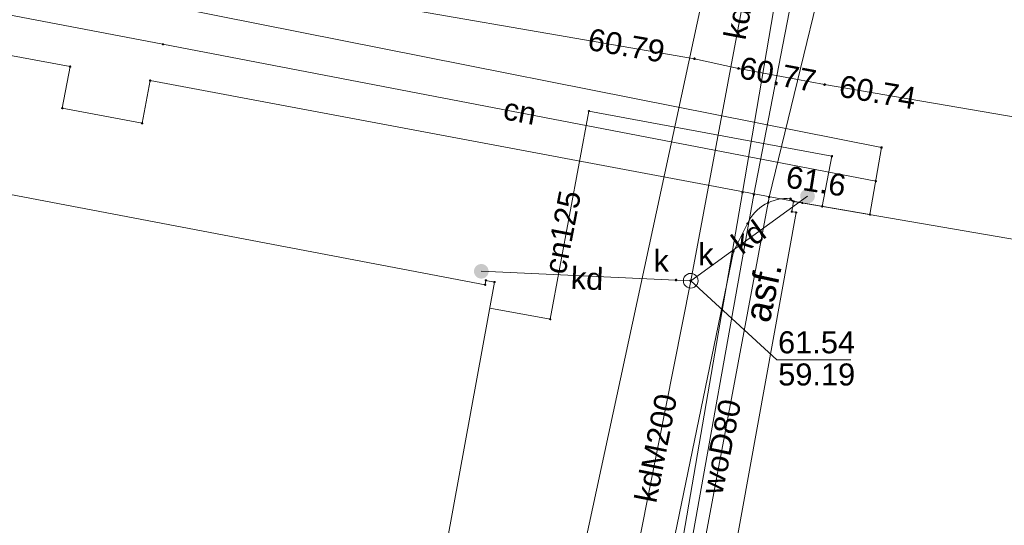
# Paper-space layout 'A-01 PLAN SYTUACYJNY' of a CAD drawing. Header units: millimetres. Extents: x 0 to 900, y 0 to 750.
# Tile 64 of 105: x 545 to 612, y 433 to 467. Entities that reach past the tile are written whole.
import ezdxf
from ezdxf.xclip import XClip

# ---------------------------------------------------------------- set-up
doc = ezdxf.new("R2010")
doc.units = ezdxf.units.MM
doc.header["$MEASUREMENT"] = 0
doc.header["$XCLIPFRAME"] = 0
doc.layers.add('A_mapa_Nr_pióra__2', color=8, linetype='Continuous', lineweight=13)
doc.layers.add('A_podrys', color=7, linetype='Continuous')
doc.styles.add('STYL_AUTOMATYCZNY_1', font='arial.ttf')

# ---------------------------------------------------------------- blocks, each defined once
blk = doc.blocks.new('Rysunek_3_3', base_point=(-1239.757, 488.381))
at = {"layer": 'A_mapa_Nr_pióra__2', "linetype": 'Continuous', "lineweight": 13}
for points in [[(590.807, 464.735), (590.81, 464.712), (590.819, 464.69), (590.834, 464.672), (590.852, 464.658), (590.874, 464.649), (590.897, 464.645), (590.92, 464.649), (590.942, 464.658), (590.961, 464.672), (590.975, 464.69), (590.984, 464.712), (590.987, 464.735), (590.984, 464.759), (590.975, 464.78), (590.961, 464.799), (590.942, 464.813), (590.92, 464.822), (590.897, 464.825), (590.874, 464.822), (590.852, 464.813), (590.834, 464.799), (590.819, 464.78), (590.81, 464.759)], [(593.807, 464.075), (593.81, 464.052), (593.819, 464.03), (593.834, 464.012), (593.852, 463.998), (593.874, 463.989), (593.897, 463.985), (593.92, 463.989), (593.942, 463.998), (593.961, 464.012), (593.975, 464.03), (593.984, 464.052), (593.987, 464.075), (593.984, 464.099), (593.975, 464.12), (593.961, 464.139), (593.942, 464.153), (593.92, 464.162), (593.897, 464.165), (593.874, 464.162), (593.852, 464.153), (593.834, 464.139), (593.819, 464.12), (593.81, 464.099)], [(599.667, 462.975), (599.67, 462.952), (599.679, 462.93), (599.694, 462.912), (599.712, 462.898), (599.734, 462.889), (599.757, 462.885), (599.78, 462.889), (599.802, 462.898), (599.821, 462.912), (599.835, 462.93), (599.844, 462.952), (599.847, 462.975), (599.844, 462.999), (599.835, 463.02), (599.821, 463.039), (599.802, 463.053), (599.78, 463.062), (599.757, 463.065), (599.734, 463.062), (599.712, 463.053), (599.694, 463.039), (599.679, 463.02), (599.67, 462.999)], [(598.097, 455.375), (598.114, 455.246), (598.164, 455.125), (598.244, 455.022), (598.347, 454.942), (598.468, 454.893), (598.597, 454.875), (598.727, 454.893), (598.847, 454.942), (598.951, 455.022), (599.03, 455.125), (599.08, 455.246), (599.097, 455.375), (599.08, 455.505), (599.03, 455.625), (598.951, 455.729), (598.847, 455.808), (598.727, 455.858), (598.597, 455.875), (598.468, 455.858), (598.347, 455.808), (598.244, 455.729), (598.164, 455.625), (598.114, 455.505)], [(597.347, 455.195), (597.35, 455.172), (597.359, 455.15), (597.374, 455.132), (597.392, 455.118), (597.414, 455.109), (597.437, 455.105), (597.46, 455.109), (597.482, 455.118), (597.501, 455.132), (597.515, 455.15), (597.524, 455.172), (597.527, 455.195), (597.524, 455.219), (597.515, 455.24), (597.501, 455.259), (597.482, 455.273), (597.46, 455.282), (597.437, 455.285), (597.414, 455.282), (597.392, 455.273), (597.374, 455.259), (597.359, 455.24), (597.35, 455.219)], [(575.877, 450.255), (575.894, 450.126), (575.944, 450.005), (576.024, 449.902), (576.127, 449.822), (576.248, 449.773), (576.377, 449.755), (576.507, 449.773), (576.627, 449.822), (576.731, 449.902), (576.81, 450.005), (576.86, 450.126), (576.877, 450.255), (576.86, 450.385), (576.81, 450.505), (576.731, 450.609), (576.627, 450.688), (576.507, 450.738), (576.377, 450.755), (576.248, 450.738), (576.127, 450.688), (576.024, 450.609), (575.944, 450.505), (575.894, 450.385)], [(589.549, 449.66), (589.552, 449.637), (589.561, 449.615), (589.575, 449.597), (589.594, 449.582), (589.615, 449.573), (589.639, 449.57), (589.662, 449.573), (589.684, 449.582), (589.702, 449.597), (589.717, 449.615), (589.726, 449.637), (589.729, 449.66), (589.726, 449.684), (589.717, 449.705), (589.702, 449.724), (589.684, 449.738), (589.662, 449.747), (589.639, 449.75), (589.615, 449.747), (589.594, 449.738), (589.575, 449.724), (589.561, 449.705), (589.552, 449.684)], [(590.547, 449.615), (590.55, 449.592), (590.559, 449.57), (590.574, 449.552), (590.592, 449.538), (590.614, 449.529), (590.637, 449.525), (590.66, 449.529), (590.682, 449.538), (590.701, 449.552), (590.715, 449.57), (590.724, 449.592), (590.727, 449.615), (590.724, 449.639), (590.715, 449.66), (590.701, 449.679), (590.682, 449.693), (590.66, 449.702), (590.637, 449.705), (590.614, 449.702), (590.592, 449.693), (590.574, 449.679), (590.559, 449.66), (590.55, 449.639)]]:
    blk.add_hatch(color=8, dxfattribs=at).paths.add_polyline_path(points)
at = {"layer": 'A_mapa_Nr_pióra__2', "color": 8, "linetype": 'Continuous', "lineweight": 13, "ltscale": 0.2, "flags": 128}
for points in [[(663.67, 480.654), (644.953, 484.431), (604.679, 491.355), (601.544, 478.161), (595.977, 455.301)], [(580.779, 487.137), (598.906, 483.465), (594.158, 455.614), (589.563, 428.843), (589.415, 425.213), (591.637, 421.764), (628.887, 415.205), (624.118, 389.02)], [(623.167, 389.716), (628.438, 416.705), (591.886, 423.141), (590.99, 424.928), (590.153, 428.737), (594.946, 455.478), (599.88, 481.047)], [(574.197, 388.861), (574.417, 389.835), (593.53, 478.552)], [(518.8, 477.503), (519.517, 477.015), (520.117, 476.915), (528.017, 475.655), (543.077, 473.255), (547.977, 475.095), (558.097, 473.135), (562.777, 469.615), (590.897, 464.735), (593.897, 464.075), (599.757, 462.975), (635.277, 456.895), (638.697, 456.575), (638.557, 455.775), (636.597, 444.755), (636.317, 443.195), (637.137, 442.895)], [(594.897, 472.315), (590.637, 449.615)], [(603.242, 456.405), (554.698, 465.721), (526.2, 471.169)], [(599.757, 462.975), (593.897, 464.075)], [(576.95, 447.754), (581.075, 446.988), (583.709, 461.175), (600.257, 458.096), (599.591, 454.679)], [(590.637, 449.615), (598.597, 455.375)], [(594.492, 383.727), (594.777, 384.995), (600.887, 410.765), (587.977, 413.755), (589.587, 421.09), (595.977, 455.301)], [(576.377, 450.255), (589.637, 449.655), (590.637, 449.615)], [(586.077, 426.615), (590.637, 449.615)], [(590.637, 449.615), (596.511, 444.22), (601.551, 444.22)]]:
    blk.add_lwpolyline(points, dxfattribs=at)
for points in [[(526.632, 473.951), (550.172, 469.286), (550.91, 473.014), (556.294, 471.886), (555.567, 468.217), (603.635, 458.692), (602.849, 454.119), (598.237, 454.912), (553.835, 463.244), (553.281, 460.336), (547.839, 461.372), (548.377, 464.201), (525.767, 468.387)], [(577.275, 449.527), (576.687, 449.637), (576.631, 449.341), (535.335, 457.199), (535.771, 459.559), (529.479, 460.725), (529.343, 459.997), (493.967, 466.553), (494.021, 466.849), (493.431, 466.957), (487.411, 434.353), (487.903, 434.263), (487.957, 434.555), (558.212, 421.285), (558.337, 421.255), (569.857, 419.075), (571.637, 418.715)], [(554.653, 465.705), (554.653, 465.737), (554.682, 465.766), (554.713, 465.766), (554.743, 465.737), (554.743, 465.705), (554.713, 465.676), (554.682, 465.676)], [(590.852, 464.72), (590.852, 464.751), (590.881, 464.78), (590.913, 464.78), (590.942, 464.751), (590.942, 464.72), (590.913, 464.69), (590.881, 464.69)], [(548.332, 464.185), (548.332, 464.217), (548.361, 464.246), (548.393, 464.246), (548.422, 464.217), (548.422, 464.185), (548.393, 464.156), (548.361, 464.156)], [(593.852, 464.06), (593.852, 464.091), (593.881, 464.12), (593.913, 464.12), (593.942, 464.091), (593.942, 464.06), (593.913, 464.03), (593.881, 464.03)], [(553.79, 463.228), (553.79, 463.26), (553.819, 463.289), (553.851, 463.289), (553.88, 463.26), (553.88, 463.228), (553.851, 463.199), (553.819, 463.199)], [(599.712, 462.96), (599.712, 462.991), (599.741, 463.02), (599.773, 463.02), (599.802, 462.991), (599.802, 462.96), (599.773, 462.93), (599.741, 462.93)], [(547.794, 461.356), (547.794, 461.388), (547.823, 461.417), (547.855, 461.417), (547.884, 461.388), (547.884, 461.356), (547.855, 461.327), (547.823, 461.327)], [(583.664, 461.16), (583.664, 461.191), (583.693, 461.22), (583.725, 461.22), (583.754, 461.191), (583.754, 461.16), (583.725, 461.13), (583.693, 461.13)], [(553.236, 460.32), (553.236, 460.352), (553.265, 460.381), (553.297, 460.381), (553.326, 460.352), (553.326, 460.32), (553.297, 460.291), (553.265, 460.291)], [(603.59, 458.676), (603.59, 458.708), (603.619, 458.737), (603.651, 458.737), (603.68, 458.708), (603.68, 458.676), (603.651, 458.647), (603.619, 458.647)], [(600.212, 458.08), (600.212, 458.112), (600.241, 458.141), (600.273, 458.141), (600.302, 458.112), (600.302, 458.08), (600.273, 458.051), (600.241, 458.051)], [(603.197, 456.39), (603.197, 456.421), (603.226, 456.45), (603.258, 456.45), (603.287, 456.421), (603.287, 456.39), (603.258, 456.36), (603.226, 456.36)], [(594.113, 455.598), (594.113, 455.63), (594.142, 455.659), (594.174, 455.659), (594.203, 455.63), (594.203, 455.598), (594.174, 455.569), (594.142, 455.569)], [(594.901, 455.462), (594.901, 455.494), (594.93, 455.523), (594.962, 455.523), (594.991, 455.494), (594.991, 455.462), (594.962, 455.433), (594.93, 455.433)], [(595.932, 455.285), (595.932, 455.317), (595.961, 455.346), (595.993, 455.346), (596.022, 455.317), (596.022, 455.285), (595.993, 455.256), (595.961, 455.256)], [(629.197, 418.804), (628.901, 418.86), (634.358, 448.135), (634.652, 448.079), (634.754, 448.631), (597.646, 455.014), (597.526, 454.324), (597.816, 454.27), (592.558, 425.174), (592.264, 425.228), (592.16, 424.656), (629.088, 418.216)], [(595.872, 454.92), (595.872, 454.951), (595.901, 454.98), (595.933, 454.98), (595.962, 454.951), (595.962, 454.92), (595.933, 454.89), (595.901, 454.89)], [(597.601, 454.998), (597.601, 455.03), (597.63, 455.059), (597.662, 455.059), (597.691, 455.03), (597.691, 454.998), (597.662, 454.969), (597.63, 454.969)], [(598.192, 454.896), (598.192, 454.928), (598.221, 454.957), (598.253, 454.957), (598.282, 454.928), (598.282, 454.896), (598.253, 454.867), (598.221, 454.867)], [(599.546, 454.663), (599.546, 454.695), (599.575, 454.724), (599.607, 454.724), (599.636, 454.695), (599.636, 454.663), (599.607, 454.634), (599.575, 454.634)], [(597.481, 454.308), (597.481, 454.34), (597.51, 454.369), (597.542, 454.369), (597.571, 454.34), (597.571, 454.308), (597.542, 454.279), (597.51, 454.279)], [(597.771, 454.254), (597.771, 454.286), (597.8, 454.315), (597.832, 454.315), (597.861, 454.286), (597.861, 454.254), (597.832, 454.225), (597.8, 454.225)], [(602.804, 454.103), (602.804, 454.135), (602.833, 454.164), (602.865, 454.164), (602.894, 454.135), (602.894, 454.103), (602.865, 454.074), (602.833, 454.074)], [(594.472, 453.5), (594.472, 453.531), (594.501, 453.56), (594.533, 453.56), (594.562, 453.531), (594.562, 453.5), (594.533, 453.47), (594.501, 453.47)], [(593.512, 451.6), (593.512, 451.631), (593.541, 451.66), (593.573, 451.66), (593.602, 451.631), (593.602, 451.6), (593.573, 451.57), (593.541, 451.57)], [(590.637, 450.115), (590.767, 450.098), (590.887, 450.048), (590.991, 449.969), (591.07, 449.865), (591.12, 449.745), (591.137, 449.615), (591.12, 449.486), (591.07, 449.365), (590.991, 449.262), (590.887, 449.182), (590.767, 449.133), (590.637, 449.115), (590.508, 449.133), (590.387, 449.182), (590.284, 449.262), (590.204, 449.365), (590.154, 449.486), (590.137, 449.615), (590.154, 449.745), (590.204, 449.865), (590.284, 449.969), (590.387, 450.048), (590.508, 450.098)], [(590.637, 450.115), (590.767, 450.098), (590.887, 450.048), (590.991, 449.969), (591.07, 449.865), (591.12, 449.745), (591.137, 449.615), (591.12, 449.486), (591.07, 449.365), (590.991, 449.262), (590.887, 449.182), (590.767, 449.133), (590.637, 449.115), (590.508, 449.133), (590.387, 449.182), (590.284, 449.262), (590.204, 449.365), (590.154, 449.486), (590.137, 449.615), (590.154, 449.745), (590.204, 449.865), (590.284, 449.969), (590.387, 450.048), (590.508, 450.098)], [(576.586, 449.325), (576.586, 449.357), (576.615, 449.386), (576.647, 449.386), (576.676, 449.357), (576.676, 449.325), (576.647, 449.296), (576.615, 449.296)], [(576.642, 449.621), (576.642, 449.653), (576.671, 449.682), (576.703, 449.682), (576.732, 449.653), (576.732, 449.621), (576.703, 449.592), (576.671, 449.592)], [(577.23, 449.511), (577.23, 449.543), (577.259, 449.572), (577.291, 449.572), (577.32, 449.543), (577.32, 449.511), (577.291, 449.482), (577.259, 449.482)], [(589.592, 449.64), (589.592, 449.671), (589.621, 449.7), (589.653, 449.7), (589.682, 449.671), (589.682, 449.64), (589.653, 449.61), (589.621, 449.61)], [(581.03, 446.972), (581.03, 447.004), (581.059, 447.033), (581.091, 447.033), (581.12, 447.004), (581.12, 446.972), (581.091, 446.943), (581.059, 446.943)]]:
    blk.add_lwpolyline(points, close=True, dxfattribs=at)
blk.add_lwpolyline([(597.646, 455.014), (597.437, 455.195, 0.322025), (594.517, 453.515), (593.557, 451.615), (588.237, 425.855)], format="xyb", dxfattribs=at)
at = {"layer": 'A_mapa_Nr_pióra__2', "color": 8, "linetype": 'Continuous', "lineweight": 13, "attachment_point": 7, "style": 'STYL_AUTOMATYCZNY_1'}
for s, insert, char_height, rotation in [('\\A1;{\\pql;\\fArial|b0|i0|c238|p0;\\W1.000000;kdM}', (594.379, 465.945), 1.5, 79.3712), ('\\A1;{\\pql;\\fArial|b0|i0|c238|p0;\\W1.000000;60.79}', (583.544, 465.334), 1.5, 350.15483), ('\\A1;{\\pql;\\fArial|b0|i0|c238|p0;\\W1.000000;60.77}', (593.851, 463.405), 1.5, 349.36854), ('\\A1;{\\pql;\\fArial|b0|i0|c238|p0;\\W1.000000;60.74}', (600.655, 462.145), 1.5, 350.28675), ('\\A1;{\\pql;\\fArial|b0|i0|c238|p0;\\W1.000000;cn}', (577.78, 460.613), 1.5, 349.137), ('\\A1;{\\pql;\\fArial|b0|i0|c238|p0;\\W1.000000;61.6}', (597.043, 455.957), 1.5, 350.95971), ('\\A1;{\\pql;\\fArial|b0|i0|c238|p0;\\W1.000000;cn125}', (582.117, 449.97), 1.5, 79.04594), ('\\A1;{\\pql;\\fArial|b0|i0|c238|p0;\\W1.000000;kd}', (594.13, 451.321), 1.5, 35.89018), ('\\A1;{\\pql;\\fArial|b0|i0|c238|p0;\\W1.000000;kd}', (582.443, 449.05), 1.5, 357.43025), ('\\A1;{\\pql;\\fArial|b0|i0|c238|p0;\\W1.000000;asf.}', (596.029, 446.666), 1.8, 77.76235), ('\\A1;{\\pql;\\fArial|b0|i0|c238|p0;\\W1.000000;kdM200}', (588.302, 434.407), 1.5, 78.78591), ('\\A1;{\\pql;\\fArial|b0|i0|c238|p0;\\W1.000000;woD80}', (592.797, 434.958), 1.5, 78.36626)]:
    blk.add_mtext(s, dxfattribs=dict(at, insert=insert, char_height=char_height, rotation=rotation))
at = {"layer": 'A_mapa_Nr_pióra__2', "color": 8, "linetype": 'Continuous', "lineweight": 13, "char_height": 1.5, "attachment_point": 7, "style": 'STYL_AUTOMATYCZNY_1'}
for s, insert in [('\\A1;{\\pql;\\fArial|b0|i0|c238|p0;\\W1.000000;k}', (591.151, 450.67)), ('\\A1;{\\pql;\\fArial|b0|i0|c238|p0;\\W1.000000;k}', (588.109, 450.224)), ('\\A1;{\\pql;\\fArial|b0|i0|c238|p0;\\W1.000000;61.54}', (596.589, 444.648)), ('\\A1;{\\pql;\\fArial|b0|i0|c238|p0;\\W1.000000;59.19}', (596.598, 442.458))]:
    blk.add_mtext(s, dxfattribs=dict(at, insert=insert))

psp = doc.layouts.new('A-01 PLAN SYTUACYJNY')

# ---------------------------------------------------------------- block references
at = {"layer": 'A_podrys', "color": 37, "linetype": 'Continuous', "lineweight": 5, "true_color": 0x656532}
ref = psp.add_blockref('Rysunek_3_3', (-1239.757, 488.381), dxfattribs=at)
XClip(ref).set_block_clipping_path([(29.90003743, 157.4723136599), (895.1, 745.1)])

doc.saveas('drawing.dxf')
